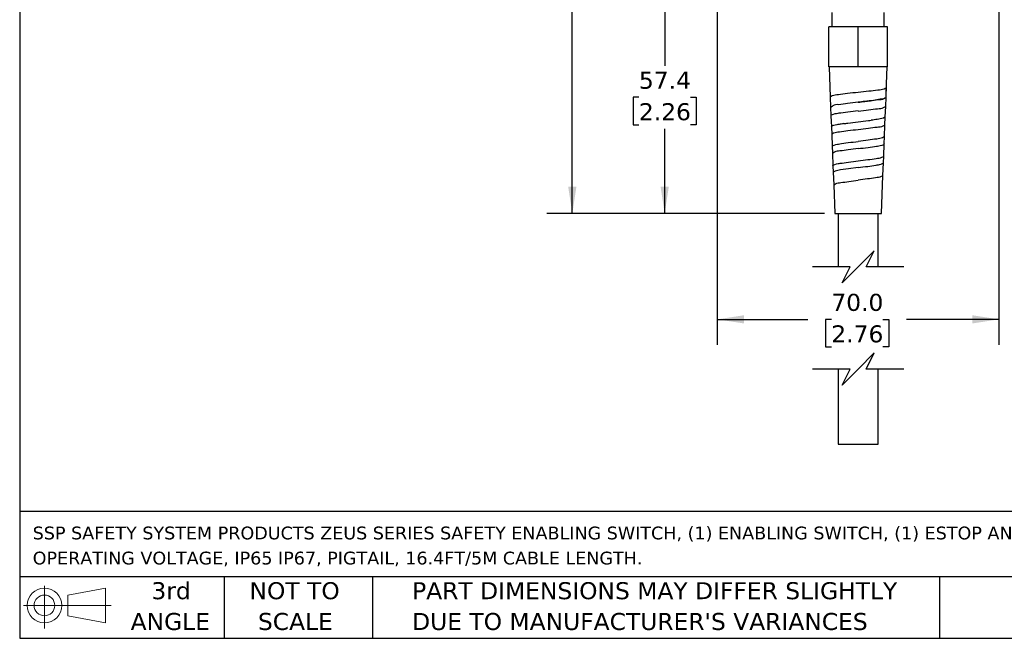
# Model space of a CAD drawing. Header units: millimetres. Extents: x 13 to 546, y 13 to 419.
# Tile 1 of 19: x 13 to 257, y 13 to 166. Entities that reach past the tile are written whole.
import ezdxf

# ---------------------------------------------------------------- set-up
doc = ezdxf.new("R2010")
doc.units = ezdxf.units.MM
doc.header["$LTSCALE"] = 2
doc.linetypes.add('SLD-Solid', pattern=[0])
doc.layers.add('DIMENSIONS', color=140, linetype='SLD-Solid', lineweight=25)
doc.layers.add('TEXT', color=140, linetype='SLD-Solid', lineweight=25)
doc.styles.add('SLDTEXTSTYLE0', font='VERDANA.TTF')
doc.dimstyles.new('SLDDIMSTYLE0', dxfattribs={"dimtxt": 4.316016, "dimasz": 6.604, "dimexe": 0, "dimexo": 0.0625, "dimgap": 1.079004, "dimtad": 0, "dimtih": 1, "dimtoh": 1, "dimrnd": 1e-09, "dimzin": 12, "dimdsep": 46, "dimtxsty": 'SLDTEXTSTYLE0', "dimsah": 1, "dimcen": 0.09, "dimadec": 0, "dimazin": 3, "dimtfac": 1, "dimtofl": 0, "dimtmove": 0, "dimatfit": 3, "dimfxl": 0, "dimfrac": 2, "dimtolj": 1, "dimtzin": 12, "dimarcsym": 0})
doc.dimstyles.new('SLDDIMSTYLE1', dxfattribs={"dimtxt": 4.316016, "dimasz": 6.604, "dimexe": 0, "dimexo": 0.0625, "dimgap": 1.079004, "dimtad": 0, "dimtih": 1, "dimtoh": 1, "dimrnd": 1e-09, "dimzin": 4, "dimdsep": 46, "dimtxsty": 'SLDTEXTSTYLE0', "dimsah": 1, "dimcen": 0.09, "dimadec": 0, "dimazin": 1, "dimtfac": 1, "dimtofl": 0, "dimtmove": 0, "dimatfit": 3, "dimfxl": 0, "dimfrac": 2, "dimtolj": 1, "dimtzin": 12, "dimarcsym": 0})

# ---------------------------------------------------------------- blocks, each defined once
blk = doc.blocks.new('Block11')
at = {"color": 7, "linetype": 'SLD-Solid', "lineweight": 18}
for p, q in [((5.18, 10.62), (5.18, 0)), ((10.96, 8.33), (20.35, 10.06)), ((20.35, 10.06), (20.35, 1.46)), ((10.96, 3.19), (10.96, 8.33)), ((0, 5.76), (21.75, 5.76)), ((10.96, 3.19), (20.35, 1.46))]:
    blk.add_line(p, q, dxfattribs=at)
for radius in [4.3, 2.57]:
    blk.add_circle((5.18, 5.76), radius, dxfattribs=at)
blk = doc.blocks.new('Block12')
at = {"color": 7, "linetype": 'Continuous'}
blk.add_blockref('Block11', (0, 0), dxfattribs=at)
blk = doc.blocks.new('SW_NOTE_0')
at = {"layer": 'TEXT', "color": 0, "char_height": 3.175, "attachment_point": 1, "style": 'SLDTEXTSTYLE0'}
for s, insert in [('SSP SAFETY SYSTEM PRODUCTS ZEUS SERIES SAFETY ENABLING SWITCH, (1) ENABLING SWITCH, (1) ESTOP AND (2) LEDS, 24 VDC ', (0, 4.03)), ('OPERATING VOLTAGE, IP65 IP67, PIGTAIL, 16.4FT/5M CABLE LENGTH.', (0, -2.2))]:
    blk.add_mtext(s, dxfattribs=dict(at, insert=insert))
blk = doc.blocks.new('SW_NOTE_0_3')
at = {"layer": 'TEXT', "color": 0, "char_height": 4.2333, "attachment_point": 1, "style": 'SLDTEXTSTYLE0'}
for s, insert in [('PART DIMENSIONS MAY DIFFER SLIGHTLY ', (0, 5.38)), ("DUE TO MANUFACTURER'S VARIANCES", (0, -2.27))]:
    blk.add_mtext(s, dxfattribs=dict(at, insert=insert))
blk = doc.blocks.new('SW_NOTE_0_4')
at = {"layer": 'TEXT', "color": 0, "char_height": 4.233, "attachment_point": 2, "style": 'SLDTEXTSTYLE0'}
for s, insert in [('NOT TO', (10.52, 5.38)), ('SCALE', (10.71, -2.27))]:
    blk.add_mtext(s, dxfattribs=dict(at, insert=insert))
blk = doc.blocks.new('SW_NOTE_0_5')
at = {"layer": 'TEXT', "color": 0, "char_height": 4.233, "attachment_point": 2, "style": 'SLDTEXTSTYLE0'}
for s, insert in [('3rd', (4.63, 5.38)), ('ANGLE', (4.44, -2.27))]:
    blk.add_mtext(s, dxfattribs=dict(at, insert=insert))
blk = doc.blocks.new('_D_1')
at = {"layer": 'DIMENSIONS'}
for p, q in [((230.3, 383.54), (143.7, 383.54)), ((150.05, 383.54), (150.05, 268.53)), ((141.84, 260.7), (140.39, 260.7)), ((140.39, 260.7), (140.39, 253.84)), ((158.26, 260.7), (159.71, 260.7)), ((159.71, 260.7), (159.71, 253.84)), ((140.39, 253.84), (141.84, 253.84)), ((150.05, 118.3), (150.05, 252.88)), ((159.71, 253.84), (158.26, 253.84)), ((212.75, 118.3), (143.7, 118.3))]:
    blk.add_line(p, q, dxfattribs=at)
for points in [[(150.05, 383.54), (149.03, 376.94), (151.07, 376.94)], [(150.05, 118.3), (151.07, 124.91), (149.03, 124.91)]]:
    blk.add_solid(points, dxfattribs=at)
at = {"layer": 'DIMENSIONS', "char_height": 4.233, "attachment_point": 1, "style": 'SLDTEXTSTYLE0'}
for s, insert in [('265.2', (141.84, 267.05)), ('10.44', (141.84, 259.22))]:
    blk.add_mtext(s, dxfattribs=dict(at, insert=insert))
blk = doc.blocks.new('_D_2')
at = {"layer": 'DIMENSIONS'}
for p, q in [((184.05, 175.69), (166.66, 175.69)), ((173.01, 175.69), (173.01, 154.99)), ((166.6, 147.17), (165.15, 147.17)), ((165.15, 147.17), (165.15, 140.31)), ((179.42, 147.17), (180.87, 147.17)), ((180.87, 147.17), (180.87, 140.31)), ((165.15, 140.31), (166.6, 140.31)), ((180.87, 140.31), (179.42, 140.31)), ((173.01, 118.3), (173.01, 139.34)), ((212.75, 118.3), (166.66, 118.3))]:
    blk.add_line(p, q, dxfattribs=at)
for points in [[(173.01, 175.69), (171.99, 169.09), (174.03, 169.09)], [(173.01, 118.3), (174.03, 124.91), (171.99, 124.91)]]:
    blk.add_solid(points, dxfattribs=at)
at = {"layer": 'DIMENSIONS', "char_height": 4.233, "attachment_point": 1, "style": 'SLDTEXTSTYLE0'}
for s, insert in [('57.4', (166.6, 153.51)), ('2.26', (166.6, 145.69))]:
    blk.add_mtext(s, dxfattribs=dict(at, insert=insert))
blk = doc.blocks.new('_D_3')
at = {"layer": 'DIMENSIONS'}
for p, q in [((186.09, 173.65), (186.09, 85.62)), ((256.09, 173.65), (256.09, 85.62)), ((186.09, 91.97), (208.58, 91.97)), ((214.43, 91.97), (212.98, 91.97)), ((212.98, 91.97), (212.98, 85.11)), ((227.25, 91.97), (228.7, 91.97)), ((228.7, 91.97), (228.7, 85.11)), ((256.09, 91.97), (233.1, 91.97)), ((212.98, 85.11), (214.43, 85.11)), ((228.7, 85.11), (227.25, 85.11))]:
    blk.add_line(p, q, dxfattribs=at)
for points in [[(186.09, 91.97), (192.7, 90.95), (192.7, 92.98)], [(256.09, 91.97), (249.49, 92.98), (249.49, 90.95)]]:
    blk.add_solid(points, dxfattribs=at)
at = {"layer": 'DIMENSIONS', "char_height": 4.233, "attachment_point": 1, "style": 'SLDTEXTSTYLE0'}
for s, insert in [('70.0', (214.43, 98.31)), ('2.76', (214.43, 90.48))]:
    blk.add_mtext(s, dxfattribs=dict(at, insert=insert))

msp = doc.modelspace()

# ---------------------------------------------------------------- linework, layer by layer
for p, q in [((214.594, 168.19), (214.594, 164.69)), ((227.594, 164.69), (227.594, 168.19)), ((213.834, 154.69), (213.834, 164.69)), ((221.094, 164.69), (213.834, 164.69)), ((221.094, 154.69), (221.094, 164.69)), ((228.355, 164.69), (221.094, 164.69)), ((228.355, 154.69), (228.355, 164.69)), ((221.094, 154.69), (213.834, 154.69)), ((213.849, 154.69), (214.146, 147.216)), ((228.355, 154.69), (221.094, 154.69)), ((228.089, 148.379), (228.34, 154.69)), ((214.158, 147.216), (214.257, 144.702)), ((227.951, 144.898), (228.041, 147.168)), ((228.028, 147.157), (228.076, 148.379)), ((214.246, 144.702), (214.33, 142.588)), ((227.836, 142.264), (227.939, 144.898)), ((214.34, 142.588), (214.449, 139.825)), ((227.846, 142.264), (227.42, 141.99)), ((227.766, 140.255), (227.846, 142.264)), ((214.439, 139.825), (214.515, 137.922)), ((227.644, 137.393), (227.757, 140.261)), ((214.524, 137.924), (214.639, 134.973)), ((227.581, 135.583), (227.653, 137.392)), ((214.632, 134.973), (214.701, 133.234)), ((227.455, 132.56), (227.573, 135.583)), ((214.708, 133.234), (214.829, 130.153)), ((227.394, 130.879), (227.461, 132.56)), ((214.824, 130.153), (214.889, 128.519)), ((227.266, 127.754), (227.389, 130.879)), ((214.893, 128.519), (215.017, 125.359)), ((226.894, 118.303), (227.27, 127.754)), ((215.014, 125.359), (215.294, 118.303)), ((215.294, 118.303), (226.894, 118.303)), ((216.094, 118.303), (216.094, 105.01)), ((216.094, 118.303), (216.094, 105.01)), ((226.094, 105.01), (226.094, 118.303)), ((226.094, 105.01), (226.094, 118.303)), ((216.094, 79.61), (216.094, 60.927)), ((216.094, 79.61), (216.094, 60.927)), ((226.094, 60.927), (226.094, 79.61)), ((226.094, 60.927), (226.094, 79.61)), ((216.094, 60.927), (226.094, 60.927))]:
    msp.add_line(p, q)
at = {"flags": 128}
for points in [[(228.076, 148.379), (228.089, 148.721), (228.117, 149.496)], [(221.094, 129.701), (218.708, 129.406), (216.693, 129.11), (215.354, 128.814), (214.893, 128.519), (214.893, 128.519)]]:
    msp.add_lwpolyline(points, dxfattribs=at)
for centre, radius, start, end in [((-3.404, 157.579), 231.676, 357.43036, 357.99723), ((226.942, 148.491), 1.699, 309.61133, 310.18646)]:
    msp.add_arc(centre, radius, start, end)
for points, knots in [([(228.13, 149.483), (227.933, 149.38), (227.27, 149.035), (225.741, 148.912), (223.612, 148.604), (221.975, 148.443), (221.094, 148.357)], [0, 0, 0, 0, 0.0926281, 0.3117483, 0.6294979, 1, 1, 1, 1]), ([(221.093, 148.368), (220.201, 148.281), (218.554, 148.12), (216.44, 147.791), (214.933, 147.694), (214.328, 147.321), (214.159, 147.216)], [0, 0, 0, 0, 0.3794307, 0.7006688, 0.916354, 1, 1, 1, 1]), ([(221.094, 145.938), (221.642, 146.001), (222.652, 146.117), (224.321, 146.297), (225.894, 146.6), (227.192, 146.624), (227.663, 146.945), (227.712, 146.979)], [0, 0, 0, 0, 0.2461984, 0.4543481, 0.7466026, 0.9732556, 1, 1, 1, 1]), ([(228.026, 147.181), (227.918, 147.085), (227.527, 146.736), (226.371, 146.647), (224.758, 146.337), (222.905, 146.138), (221.643, 145.991), (221.095, 145.927)], [0, 0, 0, 0, 0.060364, 0.2182124, 0.4626023, 0.7667368, 1, 1, 1, 1]), ([(221.095, 145.927), (220.214, 145.852), (218.589, 145.712), (216.509, 145.173), (215.008, 145.466), (214.426, 144.598), (214.257, 144.702), (214.257, 144.702)], [0, 0, 0, 0, 0.3786997, 0.6993846, 0.9150002, 0.999997, 1, 1, 1, 1]), ([(221.094, 143.743), (221.967, 143.831), (223.585, 143.994), (225.67, 144.319), (227.165, 144.425), (227.776, 144.793), (227.95, 144.898)], [0, 0, 0, 0, 0.3756802, 0.6960706, 0.9134214, 1, 1, 1, 1]), ([(221.095, 143.75), (220.254, 143.663), (218.699, 143.502), (216.34, 143.162), (215.497, 143.081), (214.172, 142.684), (214.34, 142.588), (214.34, 142.588)], [0, 0, 0, 0, 0.3790375, 0.7000008, 0.9156671, 0.999988, 1, 1, 1, 1]), ([(227.42, 141.99), (227.387, 141.979), (226.877, 141.818), (225.836, 141.644), (224.832, 141.503), (224.322, 141.432)], [0, 0, 0, 0, 0.03293632, 0.50939744, 1, 1, 1, 1]), ([(217.493, 140.601), (217.092, 140.539), (216.172, 140.397), (215.568, 140.34), (214.273, 139.923), (214.44, 139.824), (214.44, 139.824)], [0, 0, 0, 0, 0.3560353, 0.8172633, 0.9998668, 1, 1, 1, 1]), ([(217.493, 140.601), (217.84, 140.647), (219.039, 140.806), (220.24, 140.944), (221.094, 141.042)], [0, 0, 0, 0, 0.2893675, 1, 1, 1, 1]), ([(221.094, 141.042), (221.951, 141.141), (223.028, 141.265), (224.103, 141.403), (224.322, 141.432)], [0, 0, 0, 0, 0.7960673, 1, 1, 1, 1]), ([(227.766, 140.255), (227.597, 140.149), (227.005, 139.781), (225.546, 139.671), (223.518, 139.344), (221.944, 139.179), (221.094, 139.09)], [0, 0, 0, 0, 0.0872866, 0.3046414, 0.6247549, 1, 1, 1, 1]), ([(221.094, 139.09), (220.247, 139.002), (218.683, 138.838), (216.68, 138.507), (215.241, 138.403), (214.675, 138.028), (214.515, 137.922)], [0, 0, 0, 0, 0.3788045, 0.6995559, 0.9151689, 1, 1, 1, 1]), ([(227.644, 137.393), (227.478, 137.283), (226.903, 136.902), (225.463, 136.783), (223.474, 136.446), (221.928, 136.274), (221.094, 136.181)], [0, 0, 0, 0, 0.0883982, 0.3057802, 0.6254522, 1, 1, 1, 1]), ([(214.64, 134.973), (214.64, 134.973), (214.476, 135.069), (215.728, 135.484), (216.555, 135.57), (218.801, 135.923), (220.289, 136.091), (221.094, 136.181)], [0, 0, 0, 0, 0.0000312, 0.0858533, 0.3014181, 0.6217487, 1, 1, 1, 1]), ([(221.094, 134.41), (221.894, 134.5), (223.376, 134.665), (225.625, 134.996), (226.45, 135.102), (227.739, 135.481), (227.573, 135.583), (227.573, 135.583)], [0, 0, 0, 0, 0.3747785, 0.6945952, 0.9119672, 0.9999743, 1, 1, 1, 1]), ([(221.094, 134.41), (220.272, 134.321), (218.753, 134.156), (216.81, 133.824), (215.408, 133.717), (214.863, 133.341), (214.708, 133.234)], [0, 0, 0, 0, 0.3784561, 0.69894, 0.9145196, 1, 1, 1, 1]), ([(221.096, 131.355), (221.906, 131.447), (223.407, 131.618), (225.337, 131.953), (226.738, 132.074), (227.293, 132.45), (227.454, 132.56)], [0, 0, 0, 0, 0.3743165, 0.6938253, 0.9112067, 1, 1, 1, 1]), ([(214.829, 130.153), (214.829, 130.153), (214.673, 130.253), (215.877, 130.656), (216.693, 130.751), (218.868, 131.097), (220.313, 131.264), (221.096, 131.355)], [0, 0, 0, 0, 0.0000313, 0.0863182, 0.3018662, 0.6220109, 1, 1, 1, 1]), ([(221.094, 129.701), (221.893, 129.799), (223.375, 129.979), (225.26, 130.218), (226.329, 130.448), (226.726, 130.534)], [0, 0, 0, 0, 0.4241055, 0.786126, 1, 1, 1, 1]), ([(226.726, 130.534), (226.786, 130.549), (227.032, 130.611), (227.238, 130.763), (227.394, 130.879)], [0, 0, 0, 0, 0.2444845, 1, 1, 1, 1]), ([(227.27, 127.754), (227.113, 127.645), (226.576, 127.272), (225.212, 127.15), (223.338, 126.817), (221.881, 126.647), (221.094, 126.555)], [0, 0, 0, 0, 0.0894453, 0.3068775, 0.6261333, 1, 1, 1, 1]), ([(215.017, 125.359), (215.164, 125.467), (215.675, 125.845), (217.018, 125.96), (218.865, 126.296), (220.311, 126.464), (221.094, 126.555)], [0, 0, 0, 0, 0.0867754, 0.3022796, 0.6222282, 1, 1, 1, 1])]:
    msp.add_open_spline(points, degree=3, knots=knots)
at = {"layer": 'DIMENSIONS', "color": 140}
for p, q in [((225.094, 109.01), (221.094, 105.01)), ((223.094, 105.01), (225.094, 109.01)), ((219.094, 105.01), (209.744, 105.01)), ((221.094, 105.01), (217.094, 101.01)), ((217.094, 101.01), (219.094, 105.01)), ((232.444, 105.01), (223.094, 105.01)), ((225.094, 83.61), (221.094, 79.61)), ((223.094, 79.61), (225.094, 83.61)), ((219.094, 79.61), (209.744, 79.61)), ((221.094, 79.61), (217.094, 75.61)), ((217.094, 75.61), (219.094, 79.61)), ((232.444, 79.61), (223.094, 79.61))]:
    msp.add_line(p, q, dxfattribs=at)
at = {"layer": 'TEXT'}
for p, q in [((12.7, 419.1), (12.7, 12.7)), ((546.1, 44.252), (12.7, 44.252)), ((546.1, 27.94), (12.7, 27.94)), ((63.5, 27.94), (63.5, 12.7)), ((100.423, 27.94), (100.423, 12.7)), ((241.293, 27.94), (241.293, 12.7)), ((12.7, 12.7), (546.1, 12.7))]:
    msp.add_line(p, q, dxfattribs=at)

# ---------------------------------------------------------------- block references
for name, p in [('SW_NOTE_0', (15.931, 36.432)), ('SW_NOTE_0_5', (45.695, 21.271)), ('Block12', (13.676, 15.108)), ('SW_NOTE_0_4', (70.514, 21.271)), ('SW_NOTE_0_3', (110.239, 21.271))]:
    msp.add_blockref(name, p, dxfattribs=at)

# ---------------------------------------------------------------- dimensions: what is measured, and where the dimension line sits
at = {"layer": 'DIMENSIONS'}
for base, p1, p2, picture, middle in [((150.051, 383.54), (215.294, 118.303), (232.844, 383.54), '_D_1', (150.051, 260.704)), ((173.011, 118.303), (186.594, 175.69), (215.294, 118.303), '_D_2', (173.011, 147.168))]:
    dim = msp.add_linear_dim(base=base, p1=p1, p2=p2, angle=90, dimstyle='SLDDIMSTYLE0', dxfattribs=at)
    dim.commit()
    dim.dimension.update_dxf_attribs({"geometry": picture, "text_midpoint": middle, "dimtype": 160})
dim = msp.add_linear_dim(base=(256.094, 91.966), p1=(186.094, 176.19), p2=(256.094, 176.19), dimstyle='SLDDIMSTYLE1', dxfattribs=at)
dim.commit()
dim.dimension.update_dxf_attribs({"geometry": '_D_3', "text_midpoint": (220.839, 91.966), "dimtype": 160})

doc.saveas('drawing.dxf')
